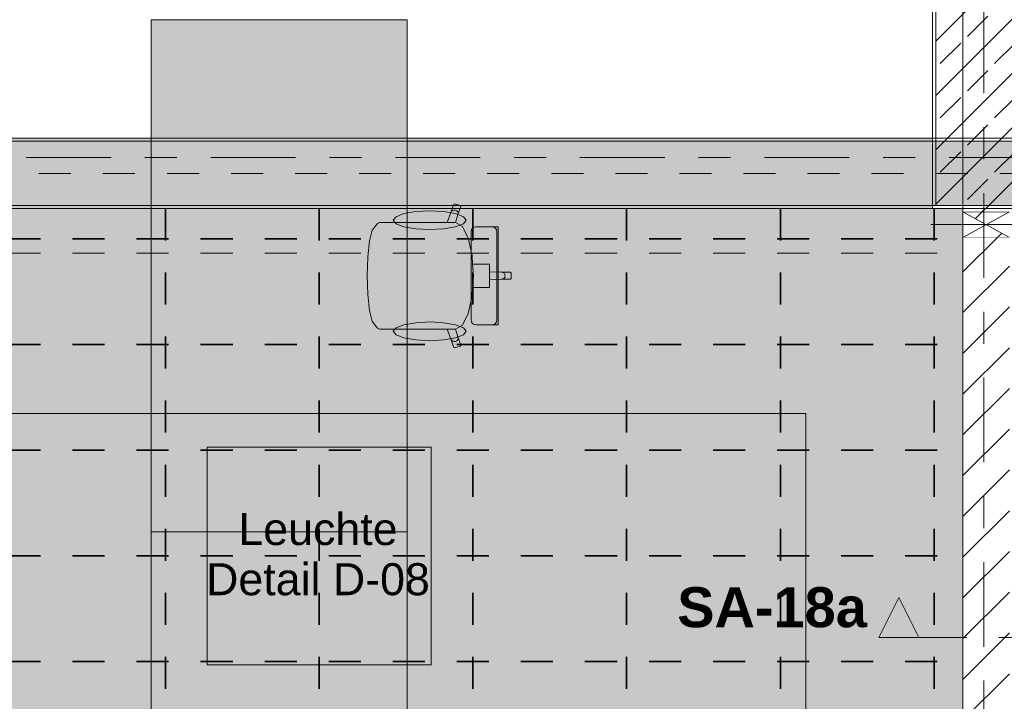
# Model space of a CAD drawing. Header units: metres. Extents: x -3.6 to 84.5, y -11 to 16.8.
# Tile 28 of 256: x 4.7 to 7.8, y 3.7 to 5.8. Entities that reach past the tile are written whole.
import ezdxf

# ---------------------------------------------------------------- set-up
doc = ezdxf.new("R2010")
doc.units = ezdxf.units.M
doc.header["$MEASUREMENT"] = 0
for name, pattern in [('Achse', [0.2, 0.1, -0.05, 0, -0.05]), ('Punktlinie weit', [0.06, 0.01, -0.05]), ('Schnittlinie', [0.3, 0.15, -0.075, 0, -0.075]), ('Strichlinie doppelt', [0.546806, 0.264583, -0.105833, 0.070556, -0.105833]), ('Wipeout_Contour', [1, 0, -1])]:
    doc.linetypes.add(name, pattern=pattern)
for name, color, linetype in [('154 - Bemaßung_ Beschriftung.Ausbau - Deckenspiegel', 7, 'Continuous'), ('203 - Marker.Schnitt - Ausbaudetail SA', 7, 'Continuous'), ('451 - Universal.Achsen Raster', 7, 'Continuous'), ('605 - Struktur.Wand Innen', 7, 'Continuous'), ('607 - Struktur.Stütze', 7, 'Continuous'), ('608 - Struktur.Träger', 7, 'Continuous'), ('701 - Einrichtung.Möbel', 7, 'Continuous'), ('Abbruch_605 - Struktur.Wand Innen', 7, 'Continuous'), ('Neubau_605 - Struktur.Wand Innen', 7, 'Continuous'), ('Neubau_651 - Abdeckung.Decke abgehängt_ bekleidet', 7, 'Continuous'), ('Neubau_653 - Abdeckung.TB Verkofferung', 7, 'Continuous'), ('Neubau_804 - HKLSE.Elektrik', 7, 'Continuous')]:
    doc.layers.add(name, color=color, linetype=linetype)
doc.styles.add('ERSTELLTER_STIL_1', font='txt')
doc.styles.add('ERSTELLTER_STIL_2', font='txt')
doc.linetypes.add('Abbruch 1', pattern='A,0,[1,2022.0244.A_L5A-PL04.04_iB_Deckenspiegel 2.OG1.Shx,S=0.001984,R=0,X=0,Y=0],-0.25,0', length=0.25)
doc.dimstyles.new('ERSTELLTER_STIL__1', dxfattribs={"dimtxt": 0.1, "dimasz": 0.0532, "dimexe": 0.18, "dimexo": 0.0625, "dimgap": 0, "dimtad": 1, "dimzin": 0, "dimdsep": 46, "dimtxsty": 'ERSTELLTER_STIL_2', "dimblk": 'ARROWHEAD_2', "dimblk1": 'ARROWHEAD_2', "dimblk2": 'ARROWHEAD_2', "dimcen": 0.09, "dimse1": 1, "dimse2": 1, "dimclrd": 7, "dimclre": 7, "dimclrt": 7, "dimazin": 0, "dimtfac": 1, "dimtdec": 4, "dimtmove": 0, "dimatfit": 3, "dimfxl": 1, "dimtolj": 1, "dimtzin": 0, "dimarcsym": 0})
doc.dimstyles.new('ERSTELLTER_STIL__3', dxfattribs={"dimtxt": 0.1, "dimasz": 0.0532, "dimexe": 0.18, "dimexo": 0.0625, "dimgap": 0, "dimtad": 1, "dimzin": 0, "dimdsep": 46, "dimtxsty": 'ERSTELLTER_STIL_2', "dimblk": 'ARROWHEAD_2', "dimblk1": 'ARROWHEAD_2', "dimblk2": 'ARROWHEAD_2', "dimcen": 0.09, "dimse1": 1, "dimse2": 1, "dimclrd": 7, "dimclre": 7, "dimclrt": 7, "dimazin": 0, "dimtfac": 1, "dimtdec": 4, "dimtmove": 2, "dimatfit": 3, "dimfxl": 1, "dimtolj": 1, "dimtzin": 0, "dimarcsym": 0})
pattern_1 = [(45, (0, 0), (-0.0848528, 0.0848528), []), (45, (-0.04243, 0.04243), (-0.0848528, 0.0848528), [0.09, -0.03])]
pattern_2 = [(45, (0, 0), (-0.01767767, 0.01767767), [0, -0.025])]
pattern_3 = [(45, (0, 0), (-0.0636396, 0.0636396), [])]

# ---------------------------------------------------------------- blocks, each defined once
blk = doc.blocks.new('*D417')
at = {"layer": '154 - Bemaßung_ Beschriftung.Ausbau - Deckenspiegel', "color": 7, "linetype": 'Continuous', "lineweight": 5}
for p, q in [((8.085, 4.7852), (8.155, 4.7448)), ((8.1725, 4.765), (8.0675, 4.765)), ((8.12, 0.805), (8.12, 4.765)), ((8.1725, 0.805), (8.0675, 0.805)), ((8.085, 0.8252), (8.155, 0.7848)), ((8.12, 0.71), (8.12, 0.805))]:
    blk.add_line(p, q, dxfattribs=at)
at = {"layer": '154 - Bemaßung_ Beschriftung.Ausbau - Deckenspiegel', "color": 7, "lineweight": 5, "insert": (8.1, 2.652), "char_height": 0.1, "attachment_point": 7, "rotation": 90, "style": 'ERSTELLTER_STIL_2'}
blk.add_mtext('\\A1;{\\pql;\\fArial|b0|i0|c0|p38;3,96}', dxfattribs=at)
blk = doc.blocks.new('ARROWHEAD_2')
at = {"color": 0, "linetype": 'Continuous', "lineweight": 0}
for p, q in [((-0.378, -0.655), (0.378, 0.655)), ((0, 0), (-1, 0))]:
    blk.add_line(p, q, dxfattribs=at)
blk = doc.blocks.new('*D418')
at = {"layer": '154 - Bemaßung_ Beschriftung.Ausbau - Deckenspiegel', "color": 7, "linetype": 'Continuous', "lineweight": 5}
for p, q in [((8.085, 5.1152), (8.155, 5.0748)), ((8.1725, 5.095), (8.0675, 5.095)), ((8.12, 4.765), (8.12, 5.095)), ((8.085, 4.7852), (8.155, 4.7448)), ((8.1725, 4.765), (8.0675, 4.765))]:
    blk.add_line(p, q, dxfattribs=at)
at = {"layer": '154 - Bemaßung_ Beschriftung.Ausbau - Deckenspiegel', "color": 7, "lineweight": 5, "char_height": 0.1, "attachment_point": 7, "rotation": 90, "style": 'ERSTELLTER_STIL_2'}
for s, insert in [('\\A1;{\\pql;\\fArial|b0|i0|c0|p38;9\\fArial|b0|i0|c0|p38;\\A1{\\H.66x;\\S5^  ;}}', (8.1016, 5.0947)), ('\\A1;{\\pql;\\fArial|b0|i0|c0|p38;33}', (8.1, 4.8541))]:
    blk.add_mtext(s, dxfattribs=dict(at, insert=insert))
blk = doc.blocks.new('*D419')
at = {"layer": '154 - Bemaßung_ Beschriftung.Ausbau - Deckenspiegel', "color": 7, "linetype": 'Continuous', "lineweight": 5}
for p, q in [((8.155, 5.1698), (8.085, 5.2102)), ((8.12, 5.19), (8.12, 5.2242)), ((8.1725, 5.19), (8.0675, 5.19)), ((8.12, 5.095), (8.12, 5.19)), ((8.085, 5.1152), (8.155, 5.0748)), ((8.1725, 5.095), (8.0675, 5.095))]:
    blk.add_line(p, q, dxfattribs=at)
blk = doc.blocks.new('*D433')
at = {"layer": '154 - Bemaßung_ Beschriftung.Ausbau - Deckenspiegel', "color": 7, "linetype": 'Continuous', "lineweight": 5}
for p, q in [((-0.6771, 5.1152), (-0.6071, 5.0748)), ((-0.5896, 5.095), (-0.6946, 5.095)), ((-0.6421, 4.765), (-0.6421, 5.095)), ((-0.6771, 4.7852), (-0.6071, 4.7448)), ((-0.5896, 4.765), (-0.6946, 4.765))]:
    blk.add_line(p, q, dxfattribs=at)
at = {"layer": '154 - Bemaßung_ Beschriftung.Ausbau - Deckenspiegel', "color": 7, "lineweight": 5, "insert": (-0.6621, 4.8541), "char_height": 0.1, "attachment_point": 7, "rotation": 90, "style": 'ERSTELLTER_STIL_2'}
blk.add_mtext('\\A1;{\\pql;\\fArial|b0|i0|c0|p38;33}', dxfattribs=at)
blk = doc.blocks.new('*D434')
at = {"layer": '154 - Bemaßung_ Beschriftung.Ausbau - Deckenspiegel', "color": 7, "linetype": 'Continuous', "lineweight": 5}
for p, q in [((-0.6071, 5.1698), (-0.6771, 5.2102)), ((-0.6421, 5.19), (-0.6421, 5.2242)), ((-0.5896, 5.19), (-0.6946, 5.19)), ((-0.6421, 5.095), (-0.6421, 5.19)), ((-0.6771, 5.1152), (-0.6071, 5.0748)), ((-0.5896, 5.095), (-0.6946, 5.095))]:
    blk.add_line(p, q, dxfattribs=at)
at = {"layer": '154 - Bemaßung_ Beschriftung.Ausbau - Deckenspiegel', "color": 7, "lineweight": 5, "insert": (-0.6605, 5.1147), "char_height": 0.1, "attachment_point": 7, "rotation": 90, "style": 'ERSTELLTER_STIL_2'}
blk.add_mtext('\\A1;{\\pql;\\fArial|b0|i0|c0|p38;9\\fArial|b0|i0|c0|p38;\\A1{\\H.66x;\\S5^  ;}}', dxfattribs=at)
blk = doc.blocks.new('*D543')
at = {"layer": '154 - Bemaßung_ Beschriftung.Ausbau - Deckenspiegel', "color": 7, "linetype": 'Continuous', "lineweight": 5}
for p, q in [((-0.9306, 5.1698), (-1.0006, 5.2102)), ((-0.9656, 5.19), (-0.9656, 5.2242)), ((-0.9131, 5.19), (-1.0181, 5.19)), ((-0.9656, 0.71), (-0.9656, 5.19)), ((-0.9131, 0.71), (-1.0181, 0.71)), ((-1.0006, 0.7302), (-0.9306, 0.6898)), ((-0.9656, 0.6758), (-0.9656, 0.71))]:
    blk.add_line(p, q, dxfattribs=at)
at = {"layer": '154 - Bemaßung_ Beschriftung.Ausbau - Deckenspiegel', "color": 7, "lineweight": 5, "insert": (-0.9856, 2.817), "char_height": 0.1, "attachment_point": 7, "rotation": 90, "style": 'ERSTELLTER_STIL_2'}
blk.add_mtext('\\A1;{\\pql;\\fArial|b0|i0|c0|p38;4,48}', dxfattribs=at)

msp = doc.modelspace()

# ---------------------------------------------------------------- hatches: boundary and pattern name
at = {"layer": '203 - Marker.Schnitt - Ausbaudetail SA', "linetype": 'Continuous', "lineweight": 0, "true_color": 0x000000}
msp.add_hatch(color=18, dxfattribs=at).paths.add_polyline_path([(7.4025, 3.8505), (7.5275, 3.8505), (7.465, 3.9755)])
at = {"layer": '607 - Struktur.Stütze', "linetype": 'Continuous', "lineweight": 0, "true_color": 0x000000}
h = msp.add_hatch(dxfattribs=at)
h.set_pattern_fill('Gips_0001', color=18, style=0, pattern_type=2)
h.set_pattern_definition(pattern_2)
h.paths.add_polyline_path([(7.57, 6.01), (7.57, 5.19), (7.665, 5.19), (7.665, 5.2), (7.58, 5.2), (7.58, 6), (7.66, 6), (7.66, 6.01)])
h = msp.add_hatch(dxfattribs=at)
h.set_pattern_fill('Beton__Stahlbeton_0001', color=18, style=0, pattern_type=2)
h.set_pattern_definition(pattern_1)
h.paths.add_polyline_path([(7.58, 5.2), (7.88, 5.2), (7.88, 6), (7.58, 6)])
at = {"layer": '608 - Struktur.Träger', "linetype": 'Continuous', "lineweight": 0, "true_color": 0x000000}
h = msp.add_hatch(dxfattribs=at)
h.set_pattern_fill('Gips_0001', color=18, style=0, pattern_type=2)
h.set_pattern_definition(pattern_2)
h.paths.add_polyline_path([(0.69, 5.41), (0.69, 5.4), (7.57, 5.4), (7.57, 5.41)])
h = msp.add_hatch(dxfattribs=at)
h.set_pattern_fill('Gips_0001', color=18, style=0, pattern_type=2)
h.set_pattern_definition(pattern_2)
h.paths.add_polyline_path([(0.69, 5.2), (0.69, 5.19), (7.57, 5.19), (7.57, 5.2)])
at = {"layer": '701 - Einrichtung.Möbel', "linetype": 'Continuous', "lineweight": 0, "true_color": 0x3a3a3a}
for points in [[(5.13, 5.78), (5.13, 4.18), (5.93, 4.18), (5.93, 5.78)], [(5.8951, 5.1464), (5.8676, 5.1464), (5.8439, 5.1464), (5.8374, 5.1431), (5.8212, 5.1236), (5.8206, 5.1221), (5.8124, 5.0887), (5.807, 5.0388), (5.8069, 5.0381), (5.805, 4.98), (6.255, 4.98), (6.255, 4.9887), (6.2527, 4.9909), (6.2246, 4.9909), (6.1865, 4.9922), (6.1865, 5.0165), (6.1637, 5.0165), (6.1342, 5.0165), (6.1324, 5.0437), (6.1203, 5.0976), (6.1021, 5.1337), (6.0809, 5.1463), (6.0883, 5.1711), (6.097, 5.1968), (6.0955, 5.1996), (6.0781, 5.205), (6.0753, 5.2036), (6.0666, 5.1779), (6.0546, 5.1464)], [(6.0002, 5.1827), (5.9567, 5.1804), (5.9198, 5.1741), (5.8952, 5.1646), (5.8865, 5.1535), (5.8952, 5.1423), (5.9198, 5.1328), (5.9567, 5.1265), (6.0002, 5.1242), (6.0437, 5.1265), (6.0806, 5.1328), (6.1052, 5.1423), (6.1138, 5.1535), (6.1052, 5.1646), (6.0806, 5.1741), (6.0437, 5.1804)], [(6.1298, 5.118), (6.1298, 4.98), (6.2135, 4.98), (6.2135, 5.1334), (6.206, 5.1334), (6.2026, 5.1334), (6.1948, 5.1334), (6.1913, 5.1334), (6.1813, 5.1334), (6.1567, 5.1334), (6.1485, 5.1334), (6.1451, 5.1334), (6.1392, 5.1322), (6.1343, 5.1289), (6.131, 5.1239)], [(5.8951, 4.8136), (6.0546, 4.8136), (6.0666, 4.7821), (6.0753, 4.7564), (6.0781, 4.755), (6.0955, 4.7604), (6.097, 4.7632), (6.0883, 4.7889), (6.0809, 4.8137), (6.1021, 4.8262), (6.1203, 4.8623), (6.1324, 4.9163), (6.1342, 4.9435), (6.1637, 4.9435), (6.1865, 4.9435), (6.1865, 4.9677), (6.2246, 4.969), (6.2527, 4.969), (6.255, 4.9712), (6.255, 4.98), (5.805, 4.98), (5.8069, 4.9219), (5.807, 4.9211), (5.8124, 4.8712), (5.8206, 4.8379), (5.8212, 4.8363), (5.8374, 4.8169), (5.8439, 4.8136), (5.8676, 4.8136)], [(6.1298, 4.8419), (6.131, 4.8361), (6.1343, 4.8311), (6.1392, 4.8278), (6.1451, 4.8266), (6.1485, 4.8266), (6.1567, 4.8266), (6.1813, 4.8266), (6.1913, 4.8266), (6.1948, 4.8266), (6.2026, 4.8266), (6.206, 4.8266), (6.2135, 4.8266), (6.2135, 4.98), (6.1298, 4.98)], [(6.0002, 4.7773), (6.0437, 4.7795), (6.0806, 4.7859), (6.1052, 4.7953), (6.1138, 4.8065), (6.1052, 4.8177), (6.0806, 4.8272), (6.0437, 4.8335), (6.0002, 4.8357), (5.9567, 4.8335), (5.9198, 4.8272), (5.8952, 4.8177), (5.8865, 4.8065), (5.8952, 4.7953), (5.9198, 4.7859), (5.9567, 4.7795)], [(5.13, 4.18), (5.13, 2.58), (5.93, 2.58), (5.93, 4.18)]]:
    msp.add_hatch(color=250, dxfattribs=at).paths.add_polyline_path(points)
at = {"layer": 'Abbruch_605 - Struktur.Wand Innen', "linetype": 'Continuous', "lineweight": 0, "true_color": 0x000000}
h = msp.add_hatch(dxfattribs=at)
h.set_pattern_fill('MW_Ziegel_0001', color=18, style=0, pattern_type=2)
h.set_pattern_definition(pattern_3)
h.paths.add_polyline_path([(7.665, 5.18), (7.7375, 5.14), (7.81, 5.18)])
h = msp.add_hatch(dxfattribs=at)
h.set_pattern_fill('MW_Ziegel_0001', color=18, style=0, pattern_type=2)
h.set_pattern_definition(pattern_3)
h.paths.add_polyline_path([(7.665, 5.1), (7.81, 5.1), (7.7375, 5.14)])
at = {"layer": 'Neubau_651 - Abdeckung.Decke abgehängt_ bekleidet', "linetype": 'Continuous', "lineweight": 13, "true_color": 0xffbfbf}
h = msp.add_hatch(dxfattribs=at)
h.set_pattern_fill('Kreise_2_0001', color=254, style=0, pattern_type=2)
h.set_pattern_definition([(0, (0.02475, 0), (0, 0.238995), [0.035, -0.203995]), (0, (0.02475, 0.0845), (0, 0.238995), [0.035, -0.203995]), (0, (0.14425, 0.1195), (0, 0.238995), [0.035, -0.203995]), (0, (0.14425, 0.204), (0, 0.238995), [0.035, -0.203995]), (90, (0, 0.02475), (-0.238995, 0), [0.035, -0.203995]), (90, (0.0845, 0.02475), (-0.238995, 0), [0.035, -0.203995]), (90, (0.1195, 0.14425), (-0.238995, 0), [0.035, -0.203995]), (90, (0.204, 0.14425), (-0.238995, 0), [0.035, -0.203995]), (315, (0, 0.02475), (0.1194975, 0.1194975), [0.035, -0.133995]), (315, (0.05975, 0.0845), (0.1194975, 0.1194975), [0.035, -0.133995]), (45, (0, 0.05975), (-0.1194975, 0.1194975), [0.035, -0.133995]), (45, (0.05975, 0), (-0.1194975, 0.1194975), [0.035, -0.133995])])
h.paths.add_polyline_path([(0.775, 1.25), (7.175, 1.25), (7.175, 4.55), (0.775, 4.55)])

# ---------------------------------------------------------------- linework, layer by layer
at = {"layer": '203 - Marker.Schnitt - Ausbaudetail SA', "color": 7, "linetype": 'Continuous', "lineweight": 13, "flags": 128}
msp.add_lwpolyline([(7.4025, 3.8505), (7.5275, 3.8505), (7.465, 3.9755)], close=True, dxfattribs=at)
at = {"layer": '451 - Universal.Achsen Raster', "color": 160, "linetype": 'Strichlinie doppelt', "lineweight": 9, "true_color": 0x3232ff}
msp.add_line((64.935, 5.35), (-3.175, 5.35), dxfattribs=at)
at = {"layer": '607 - Struktur.Stütze', "color": 7, "linetype": 'Continuous', "lineweight": 5, "flags": 128}
msp.add_lwpolyline([(7.66, 6.01), (7.57, 6.01), (7.57, 5.19), (7.665, 5.19)], dxfattribs=at)
at = {"layer": '607 - Struktur.Stütze', "color": 7, "linetype": 'Continuous', "lineweight": 13, "flags": 128}
msp.add_lwpolyline([(7.58, 5.2), (7.88, 5.2), (7.88, 6), (7.58, 6)], close=True, dxfattribs=at)
at = {"layer": '608 - Struktur.Träger', "color": 7, "linetype": 'Continuous', "lineweight": 13}
for p, q in [((0.38, 5.41), (14.5051, 5.41)), ((7.57, 5.4), (0.69, 5.4)), ((7.89, 5.4), (7.57, 5.4))]:
    msp.add_line(p, q, dxfattribs=at)
at = {"layer": '608 - Struktur.Träger', "color": 7, "linetype": 'Continuous', "lineweight": 5}
for p, q in [((7.57, 5.41), (0.69, 5.41)), ((7.57, 5.41), (7.57, 5.4)), ((7.57, 5.2), (7.57, 5.19)), ((7.57, 5.19), (0.69, 5.19))]:
    msp.add_line(p, q, dxfattribs=at)
at = {"layer": '608 - Struktur.Träger', "color": 7, "linetype": 'Achse', "lineweight": 9}
msp.add_line((0.38, 5.3), (14.5051, 5.3), dxfattribs=at)
at = {"layer": '701 - Einrichtung.Möbel', "color": 7, "linetype": 'Continuous', "lineweight": 5, "true_color": 0xebebeb}
for p, q in [((6.0666, 5.1779), (6.0753, 5.2036)), ((6.0753, 5.2036), (6.0781, 5.205)), ((6.0781, 5.205), (6.0955, 5.1996)), ((6.097, 5.1968), (6.0883, 5.1711)), ((6.0955, 5.1996), (6.097, 5.1968)), ((6.0546, 5.1464), (6.0666, 5.1779)), ((6.0666, 5.1779), (6.0687, 5.1816)), ((6.0687, 5.1816), (6.0722, 5.1842)), ((6.0722, 5.1842), (6.0765, 5.1854)), ((6.0765, 5.1854), (6.0809, 5.1849)), ((6.0809, 5.1849), (6.0848, 5.1828)), ((6.0883, 5.1711), (6.0809, 5.1463)), ((6.0848, 5.1828), (6.0876, 5.1795)), ((6.0876, 5.1795), (6.0888, 5.1753)), ((6.0888, 5.1753), (6.0883, 5.1711)), ((5.8212, 5.1236), (5.8374, 5.1431)), ((5.8374, 5.1431), (5.8439, 5.1464)), ((5.8439, 5.1464), (5.8676, 5.1464)), ((5.8676, 5.1464), (5.8951, 5.1464)), ((5.8951, 5.1464), (6.0546, 5.1464)), ((6.0807, 5.1464), (6.0546, 5.1464)), ((6.0807, 5.1464), (6.0809, 5.1463)), ((6.0809, 5.1463), (6.1021, 5.1337)), ((5.8124, 5.0887), (5.8206, 5.1221)), ((5.8206, 5.1221), (5.8212, 5.1236)), ((6.1021, 5.1337), (6.1203, 5.0976)), ((6.1298, 5.118), (6.131, 5.1239)), ((6.1298, 4.98), (6.1298, 5.118)), ((6.131, 5.1239), (6.1343, 5.1289)), ((6.1343, 5.1289), (6.1392, 5.1322)), ((6.1392, 5.1322), (6.1451, 5.1334)), ((6.1451, 5.1334), (6.1485, 5.1334)), ((6.1485, 5.1334), (6.1567, 5.1334)), ((6.1567, 5.1334), (6.1813, 5.1334)), ((6.1813, 5.1334), (6.1913, 5.1334)), ((6.1913, 5.1334), (6.1948, 5.1334)), ((6.1948, 5.1334), (6.2026, 5.1334)), ((6.2007, 5.1322), (6.1949, 5.1334)), ((6.2056, 5.1289), (6.2007, 5.1322)), ((6.2026, 5.1334), (6.206, 5.1334)), ((6.2089, 5.1239), (6.2056, 5.1289)), ((6.206, 5.1334), (6.2135, 5.1334)), ((6.21, 5.118), (6.2089, 5.1239)), ((6.21, 4.98), (6.21, 5.118)), ((6.2135, 5.1334), (6.2135, 4.98)), ((5.807, 5.0388), (5.8124, 5.0887)), ((6.1203, 5.0976), (6.1324, 5.0437)), ((6.1324, 5.0437), (6.1342, 5.0165)), ((5.805, 4.98), (5.8069, 5.0381)), ((5.8069, 5.0381), (5.807, 5.0388)), ((6.1342, 5.0165), (6.1366, 4.98)), ((6.1342, 5.0165), (6.1637, 5.0165)), ((6.1637, 5.0165), (6.1865, 5.0165)), ((6.1865, 5.0165), (6.1865, 4.9922)), ((6.1865, 4.9922), (6.1865, 4.98)), ((6.1865, 4.9922), (6.2246, 4.9909)), ((6.2246, 4.9909), (6.2289, 4.9901)), ((6.2246, 4.9909), (6.2527, 4.9909)), ((6.2289, 4.9901), (6.2326, 4.9877)), ((6.2326, 4.9877), (6.2351, 4.9842)), ((6.2351, 4.9842), (6.236, 4.98)), ((6.2527, 4.9909), (6.255, 4.9887)), ((6.255, 4.9887), (6.255, 4.98)), ((5.805, 4.98), (5.8069, 4.9219)), ((6.1298, 4.98), (6.1298, 4.8419)), ((6.1342, 4.9435), (6.1366, 4.98)), ((6.1865, 4.9677), (6.1865, 4.98)), ((6.1865, 4.9677), (6.2246, 4.969)), ((6.1865, 4.9435), (6.1865, 4.9677)), ((6.21, 4.98), (6.21, 4.8419)), ((6.2135, 4.8266), (6.2135, 4.98)), ((6.2246, 4.969), (6.2289, 4.9699)), ((6.2246, 4.969), (6.2527, 4.969)), ((6.2289, 4.9699), (6.2326, 4.9722)), ((6.2326, 4.9722), (6.2351, 4.9758)), ((6.2351, 4.9758), (6.236, 4.98)), ((6.2527, 4.969), (6.255, 4.9712)), ((6.255, 4.9712), (6.255, 4.98)), ((5.8069, 4.9219), (5.807, 4.9211)), ((5.807, 4.9211), (5.8124, 4.8712)), ((6.1324, 4.9163), (6.1342, 4.9435)), ((6.1342, 4.9435), (6.1637, 4.9435)), ((6.1637, 4.9435), (6.1865, 4.9435)), ((6.1203, 4.8623), (6.1324, 4.9163)), ((5.8124, 4.8712), (5.8206, 4.8379)), ((6.1021, 4.8262), (6.1203, 4.8623)), ((5.8206, 4.8379), (5.8212, 4.8363)), ((5.8212, 4.8363), (5.8374, 4.8169)), ((6.1298, 4.8419), (6.131, 4.8361)), ((6.131, 4.8361), (6.1343, 4.8311)), ((6.1343, 4.8311), (6.1392, 4.8278)), ((6.1392, 4.8278), (6.1451, 4.8266)), ((6.1451, 4.8266), (6.1485, 4.8266)), ((6.1485, 4.8266), (6.1567, 4.8266)), ((6.1567, 4.8266), (6.1813, 4.8266)), ((6.1813, 4.8266), (6.1913, 4.8266)), ((6.1913, 4.8266), (6.1948, 4.8266)), ((6.1948, 4.8266), (6.2026, 4.8266)), ((6.2007, 4.8278), (6.1949, 4.8266)), ((6.2056, 4.8311), (6.2007, 4.8278)), ((6.2026, 4.8266), (6.206, 4.8266)), ((6.2089, 4.8361), (6.2056, 4.8311)), ((6.206, 4.8266), (6.2135, 4.8266)), ((6.21, 4.8419), (6.2089, 4.8361)), ((5.8374, 4.8169), (5.8439, 4.8136)), ((5.8439, 4.8136), (5.8676, 4.8136)), ((5.8676, 4.8136), (5.8951, 4.8136)), ((5.8951, 4.8136), (6.0546, 4.8136)), ((6.0807, 4.8136), (6.0546, 4.8136)), ((6.0546, 4.8136), (6.0666, 4.7821)), ((6.0807, 4.8136), (6.0809, 4.8137)), ((6.0809, 4.8137), (6.1021, 4.8262)), ((6.0883, 4.7889), (6.0809, 4.8137)), ((6.0666, 4.7821), (6.0687, 4.7784)), ((6.0666, 4.7821), (6.0753, 4.7564)), ((6.0687, 4.7784), (6.0722, 4.7757)), ((6.0722, 4.7757), (6.0765, 4.7746)), ((6.0765, 4.7746), (6.0809, 4.7751)), ((6.0809, 4.7751), (6.0848, 4.7771)), ((6.0848, 4.7771), (6.0876, 4.7805)), ((6.0876, 4.7805), (6.0888, 4.7846)), ((6.0888, 4.7846), (6.0883, 4.7889)), ((6.097, 4.7632), (6.0883, 4.7889)), ((6.0753, 4.7564), (6.0781, 4.755)), ((6.0781, 4.755), (6.0955, 4.7604)), ((6.0955, 4.7604), (6.097, 4.7632))]:
    msp.add_line(p, q, dxfattribs=at)
at = {"layer": '701 - Einrichtung.Möbel', "color": 7, "linetype": 'Continuous', "lineweight": 5, "true_color": 0xebebeb, "flags": 128}
for points in [[(5.13, 5.78), (5.13, 4.18), (5.93, 4.18), (5.93, 5.78)], [(6.0002, 5.1827), (6.0437, 5.1804), (6.0806, 5.1741), (6.1052, 5.1646), (6.1138, 5.1535), (6.1052, 5.1423), (6.0806, 5.1328), (6.0437, 5.1265), (6.0002, 5.1242), (5.9567, 5.1265), (5.9198, 5.1328), (5.8952, 5.1423), (5.8865, 5.1535), (5.8952, 5.1646), (5.9198, 5.1741), (5.9567, 5.1804)], [(6.0002, 4.7773), (6.0437, 4.7795), (6.0806, 4.7859), (6.1052, 4.7953), (6.1138, 4.8065), (6.1052, 4.8177), (6.0806, 4.8272), (6.0437, 4.8335), (6.0002, 4.8357), (5.9567, 4.8335), (5.9198, 4.8272), (5.8952, 4.8177), (5.8865, 4.8065), (5.8952, 4.7953), (5.9198, 4.7859), (5.9567, 4.7795)], [(5.13, 4.18), (5.13, 2.58), (5.93, 2.58), (5.93, 4.18)]]:
    msp.add_lwpolyline(points, close=True, dxfattribs=at)
at = {"layer": 'Abbruch_605 - Struktur.Wand Innen', "color": 7, "linetype": 'Abbruch 1', "lineweight": 18}
for p, q in [((7.81, 5.18), (7.665, 5.18)), ((7.665, 5.1), (7.81, 5.1))]:
    msp.add_line(p, q, dxfattribs=at)
at = {"layer": 'Abbruch_605 - Struktur.Wand Innen', "color": 160, "linetype": 'Abbruch 1', "lineweight": 5, "true_color": 0x3232ff}
msp.add_line((7.565, 5.14), (7.91, 5.14), dxfattribs=at)
msp.add_line((7.565, 5.14), (7.91, 5.14), dxfattribs=at)
at = {"layer": 'Abbruch_605 - Struktur.Wand Innen', "color": 7, "linetype": 'Abbruch 1', "lineweight": 18, "flags": 128}
msp.add_lwpolyline([(7.665, 5.18), (7.665, 5.1)], dxfattribs=at)
at = {"layer": 'Neubau_605 - Struktur.Wand Innen', "color": 1, "linetype": 'Continuous', "lineweight": 9}
for p, q in [((7.665, 5.1), (7.81, 5.18)), ((7.665, 5.18), (7.81, 5.1))]:
    msp.add_line(p, q, dxfattribs=at)
at = {"layer": 'Neubau_651 - Abdeckung.Decke abgehängt_ bekleidet', "color": 1, "linetype": 'Continuous', "lineweight": 13}
for p, q in [((7.665, 5.19), (0.285, 5.19)), ((7.665, 5.0505), (7.665, 5.19))]:
    msp.add_line(p, q, dxfattribs=at)
at = {"layer": 'Neubau_651 - Abdeckung.Decke abgehängt_ bekleidet', "color": 1, "linetype": 'Achse', "lineweight": 35}
for p, q in [((5.175, 5.19), (5.175, 0.71)), ((5.655, 5.19), (5.655, 0.71)), ((6.135, 5.19), (6.135, 0.71)), ((6.615, 5.19), (6.615, 0.71)), ((7.095, 5.19), (7.095, 0.71)), ((7.575, 5.19), (7.575, 0.71))]:
    msp.add_line(p, q, dxfattribs=at)
at = {"layer": 'Neubau_651 - Abdeckung.Decke abgehängt_ bekleidet', "color": 1, "linetype": 'Continuous', "lineweight": 13, "flags": 128}
for points in [[(0.775, 1.25), (7.175, 1.25), (7.175, 4.55), (0.775, 4.55)], [(0.775, 4.55), (7.175, 4.55), (7.175, 1.25), (0.775, 1.25)]]:
    msp.add_lwpolyline(points, close=True, dxfattribs=at)
at = {"layer": 'Neubau_653 - Abdeckung.TB Verkofferung', "color": 1, "linetype": 'Continuous', "lineweight": 9}
msp.add_line((7.665, 5.19), (7.665, 6.0895), dxfattribs=at)
at = {"layer": 'Neubau_653 - Abdeckung.TB Verkofferung', "color": 1, "linetype": 'Punktlinie weit', "lineweight": 9}
for p, q in [((7.665, 5.0505), (7.665, 5.19)), ((0.285, 5.0505), (7.665, 5.0505))]:
    msp.add_line(p, q, dxfattribs=at)
at = {"layer": 'Neubau_804 - HKLSE.Elektrik', "color": 1, "linetype": 'Continuous', "lineweight": 13, "flags": 128}
msp.add_lwpolyline([(5.305, 3.765), (6.005, 3.765), (6.005, 4.445), (5.305, 4.445)], close=True, dxfattribs=at)

# ---------------------------------------------------------------- texts
at = {"layer": '154 - Bemaßung_ Beschriftung.Ausbau - Deckenspiegel', "color": 7, "linetype": 'Continuous', "lineweight": 9, "insert": (5.6513, 4.1099), "char_height": 0.1, "attachment_point": 5, "line_spacing_factor": 0.940294, "style": 'ERSTELLTER_STIL_2'}
msp.add_mtext('\\A1;{\\pqc;\\fArial|b0|i0|c0|p38;Leuchte\\P\\pqc;\\fArial|b0|i0|c0|p38;Detail\\fArial|b0|i0|c0|p38; \\fArial|b0|i0|c0|p38;D-08}', dxfattribs=at)
at = {"layer": '203 - Marker.Schnitt - Ausbaudetail SA', "color": 7, "lineweight": 13, "insert": (7.365, 3.8805), "char_height": 0.125, "attachment_point": 9, "style": 'ERSTELLTER_STIL_1'}
msp.add_mtext('\\A1;{\\pqr;\\pt0;\\fArial|b1|i0|c0|p38;SA-18a}', dxfattribs=at)

# ---------------------------------------------------------------- next in the draw order: wipeouts: each hides what was drawn before it
at = {"color": 254, "linetype": 'Wipeout_Contour', "lineweight": 0, "ltscale": 37.313438}
msp.add_wipeout([(7.81, 5.2), (7.665, 5.2), (7.665, 5.18), (7.81, 5.18)], dxfattribs=at).dxf.layer = '605 - Struktur.Wand Innen'
at = {"color": 254, "linetype": 'Wipeout_Contour', "lineweight": 0, "ltscale": 33.968011}
msp.add_wipeout([(7.81, 5.1), (7.665, 5.1), (7.665, 0.7), (7.81, 0.7)], dxfattribs=at).dxf.layer = '605 - Struktur.Wand Innen'

# ---------------------------------------------------------------- next in the draw order: hatches: boundary and pattern name
at = {"layer": '605 - Struktur.Wand Innen', "linetype": 'Continuous', "lineweight": 0, "true_color": 0x000000}
h = msp.add_hatch(dxfattribs=at)
h.set_pattern_fill('MW_Ziegel_0001', color=18, style=0, pattern_type=2)
h.set_pattern_definition(pattern_3)
h.paths.add_polyline_path([(7.81, 5.2), (7.665, 5.2), (7.665, 5.18), (7.81, 5.18)])
h = msp.add_hatch(dxfattribs=at)
h.set_pattern_fill('MW_Ziegel_0001', color=18, style=0, pattern_type=2)
h.set_pattern_definition(pattern_3)
h.paths.add_polyline_path([(7.81, 5.1), (7.665, 5.1), (7.665, 0.7), (7.81, 0.7)])
at = {"layer": '608 - Struktur.Träger', "linetype": 'Continuous', "lineweight": 0, "true_color": 0x000000}
h = msp.add_hatch(dxfattribs=at)
h.set_pattern_fill('Beton__Stahlbeton_0001', color=18, style=0, pattern_type=2)
h.set_pattern_definition(pattern_1)
h.paths.add_polyline_path([(0.69, 5.4), (0.38, 5.4), (0.38, 5.2), (0.69, 5.2), (7.57, 5.2), (7.89, 5.2), (11.17, 5.2), (11.49, 5.2), (14.5051, 5.2), (14.5051, 5.4), (11.49, 5.4), (11.17, 5.4), (7.89, 5.4), (7.57, 5.4)])
at = {"layer": 'Neubau_651 - Abdeckung.Decke abgehängt_ bekleidet', "linetype": 'Continuous', "lineweight": 13, "true_color": 0xffbfbf}
h = msp.add_hatch(dxfattribs=at)
h.set_pattern_fill('sechseckig_0001', color=254, style=0, pattern_type=2)
h.set_pattern_definition([(90, (0, 0), (-0.1299038, 0), [0.075, -0.15]), (90, (-0.06495, 0.1125), (-0.1299038, 0), [0.075, -0.15]), (150, (5e-18, 0.075), (0.0649519, 0.1125), [0.075, -0.15]), (150, (-0.1299, 0.075), (0.0649519, 0.1125), [0.075, -0.15]), (210, (0, 0), (-0.0649519, 0.1125), [0.075, -0.15]), (210, (-0.1299, 8e-18), (-0.0649519, 0.1125), [0.075, -0.15])])
h.paths.add_polyline_path([(0.285, 5.19), (0.285, 1.01), (0.715, 1.01), (0.715, 0.71), (7.665, 0.71), (7.665, 5.19)])
h.paths.add_polyline_path([(0.775, 4.55), (7.175, 4.55), (7.175, 1.25), (0.775, 1.25)], flags=0)

# ---------------------------------------------------------------- next in the draw order: linework, layer by layer
at = {"layer": '203 - Marker.Schnitt - Ausbaudetail SA', "color": 7, "linetype": 'Schnittlinie', "lineweight": 13}
msp.add_line((7.5275, 3.8505), (8.3675, 3.8505), dxfattribs=at)
at = {"layer": '451 - Universal.Achsen Raster', "color": 160, "linetype": 'Strichlinie doppelt', "lineweight": 9, "true_color": 0x3232ff}
msp.add_line((7.73, -10.585), (7.73, 16.355), dxfattribs=at)
at = {"layer": '605 - Struktur.Wand Innen', "color": 7, "linetype": 'Continuous', "lineweight": 18, "flags": 128}
for points in [[(7.665, 5.2), (7.665, 5.18)], [(7.665, 5.1), (7.665, 0.7)]]:
    msp.add_lwpolyline(points, dxfattribs=at)
at = {"layer": '608 - Struktur.Träger', "color": 7, "linetype": 'Continuous', "lineweight": 13}
msp.add_line((0.38, 5.19), (14.5051, 5.19), dxfattribs=at)
at = {"layer": '608 - Struktur.Träger', "color": 7, "linetype": 'Continuous', "lineweight": 13, "flags": 128}
msp.add_lwpolyline([(14.5051, 5.2), (11.49, 5.2), (11.17, 5.2), (7.89, 5.2), (7.57, 5.2), (0.69, 5.2), (0.38, 5.2)], dxfattribs=at)
at = {"layer": 'Neubau_651 - Abdeckung.Decke abgehängt_ bekleidet', "color": 1, "linetype": 'Achse', "lineweight": 35}
for p, q in [((0.285, 5.095), (7.665, 5.095)), ((0.285, 4.765), (7.665, 4.765)), ((0.285, 4.435), (7.665, 4.435)), ((0.285, 4.105), (7.665, 4.105)), ((0.285, 3.775), (7.665, 3.775))]:
    msp.add_line(p, q, dxfattribs=at)
at = {"layer": 'Neubau_651 - Abdeckung.Decke abgehängt_ bekleidet', "color": 1, "linetype": 'Continuous', "lineweight": 13, "flags": 128}
msp.add_lwpolyline([(0.285, 5.19), (0.285, 1.01), (0.715, 1.01), (0.715, 0.71), (7.665, 0.71), (7.665, 5.19)], close=True, dxfattribs=at)

# ---------------------------------------------------------------- next in the draw order: dimensions: what is measured, and where the dimension line sits
at = {"layer": '154 - Bemaßung_ Beschriftung.Ausbau - Deckenspiegel', "color": 7, "linetype": 'Continuous', "lineweight": 5}
for base, p1, p2, dimstyle, picture, middle in [((-0.6421435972, 5.1899822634), (7.665, 5.0949822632), (7.665, 5.1899822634), 'ERSTELLTER_STIL__3', '*D434', (-0.7121435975, 5.2878416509)), ((8.12, 5.095), (7.665, 4.765), (7.665, 5.095), 'ERSTELLTER_STIL__1', '*D418', (8.05, 4.9303)), ((8.1200000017, 5.1899822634), (7.665, 5.0949822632), (7.665, 5.1899822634), 'ERSTELLTER_STIL__3', '*D419', (8.0500000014, 5.2679126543)), ((-0.9656, 5.19), (1.0072, 0.71), (7.665, 5.19), 'ERSTELLTER_STIL__1', '*D543', (-1.0356, 2.9468)), ((-0.6421, 5.095), (0.9521, 4.765), (7.665, 5.095), 'ERSTELLTER_STIL__1', '*D433', (-0.7121, 4.9303)), ((8.12, 4.765), (7.665, 0.805), (7.665, 4.765), 'ERSTELLTER_STIL__1', '*D417', (8.05, 2.7818))]:
    dim = msp.add_linear_dim(base=base, p1=p1, p2=p2, angle=90, dimstyle=dimstyle, dxfattribs=at)
    dim.commit()
    dim.dimension.update_dxf_attribs({"geometry": picture, "text_midpoint": middle, "dimtype": 160, "text_rotation": 90})

doc.saveas('drawing.dxf')
